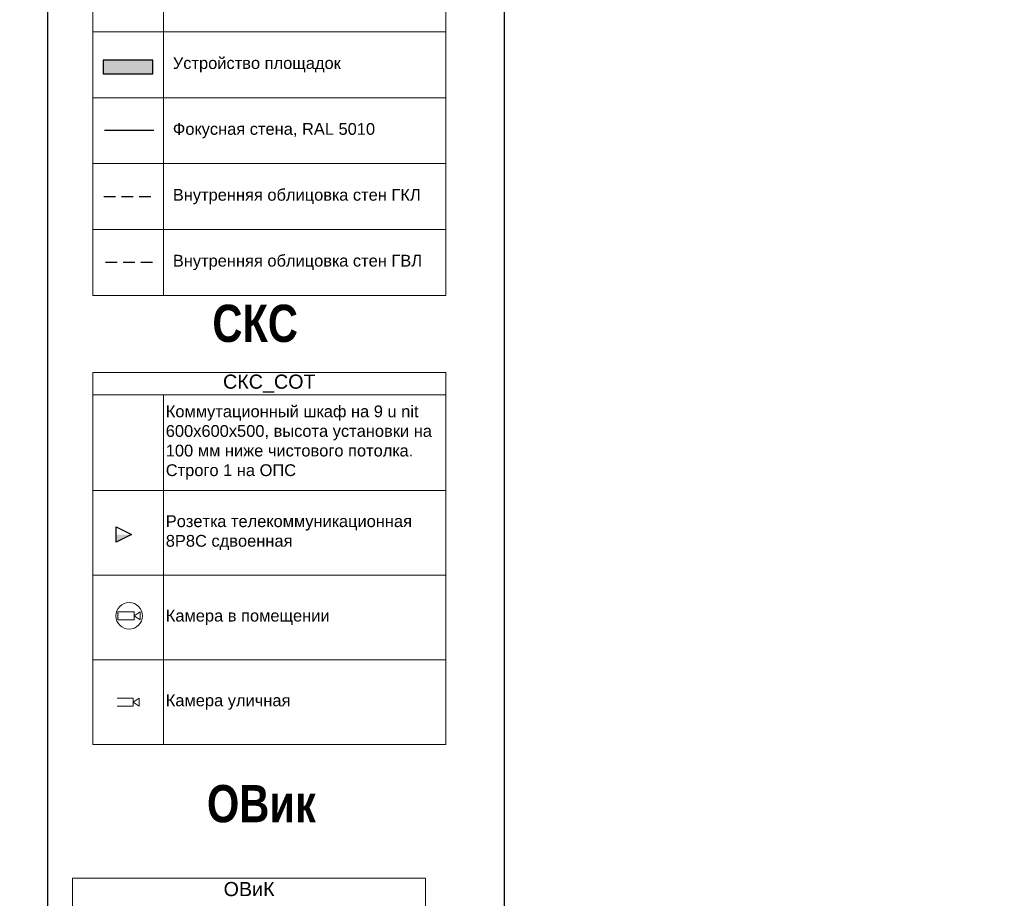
# Model space of a CAD drawing. Header units: millimetres. Extents: x -57449114 to 30620931, y -92609 to 84364.
# Tile 236 of 256: x -71055 to -50132, y 13403 to 32075. Entities that reach past the tile are written whole.
import ezdxf
from ezdxf import colors
from ezdxf.entities.mleader import LeaderData, LeaderLine
from ezdxf.enums import TextEntityAlignment as Align
from ezdxf.math import Vec2, Vec3

# ---------------------------------------------------------------- set-up
doc = ezdxf.new("R2010")
doc.units = ezdxf.units.MM
doc.set_wipeout_variables(frame=1)
doc.linetypes.add('( Hidden )', pattern=[0.375, 0.25, -0.125])
doc.linetypes.add('CACHE', pattern=[375, 250, -125])
doc.layers.get('0').update_dxf_attribs({"lineweight": 0})
doc.layers.get('Defpoints').update_dxf_attribs({"color": 30})
for name, color, linetype in [('-SBugo-ОС-Извещатели', 6, 'Continuous'), ('-АТ-Позиция', 30, 'Continuous'), ('-АТ-Примечания', 30, 'Continuous'), ('Wipeout', 7, 'Continuous'), ('СВЯЗЬ', 7, 'Continuous')]:
    doc.layers.add(name, color=color, linetype=linetype)
for name, color, linetype, lineweight in [('03_АР_Возводимые перегородки', 10, 'Continuous', 25), ('17_АР_Текст', 235, 'Continuous', 0), ('21_АР_Штриховка', 47, 'Continuous', 5), ('СОТ', 7, 'Continuous', 9)]:
    doc.layers.add(name, color=color, linetype=linetype, lineweight=lineweight)
doc.styles.add('_ТЕКСТОВЫЙ', font='arial.ttf', dxfattribs={"width": 0.8})
doc.styles.add('HVAC_AEP', font='arial.ttf')
doc.styles.add('SB', font='mipgost.shx')
doc.linetypes.add('зигзаг', pattern='A,0.00254,-5.08,[131,ltypeshp.shx,S=5.08,R=0,X=-5.08,Y=0],-10.16,[131,ltypeshp.shx,S=5.08,R=180,X=5.08,Y=0],-5.08', length=20.32254)

# ---------------------------------------------------------------- blocks, each defined once
blk = doc.blocks.new('_Dot')
at = {"color": 0, "linetype": 'ByBlock', "lineweight": -2}
blk.add_line((-0.5, 0), (-1, 0), dxfattribs=at)
at = {"color": 0, "linetype": 'ByBlock', "const_width": 0.5}
blk.add_lwpolyline([(-0.25, 0, 1), (0.25, 0, 1)], format="xyb", close=True, dxfattribs=at)
blk = doc.blocks.new('*U281')
at = {"layer": '-SBugo-ОС-Извещатели', "true_color": 0x2618e7}
h = blk.add_hatch(color=182, dxfattribs=at)
h.dxf.hatch_style = 1
h.paths.add_polyline_path([(-2, 0), (-2, -2), (2, 0)])
at = {"color": 182, "linetype": 'ByBlock', "lineweight": -2, "true_color": 0x2618e7}
blk.add_line((-2, 2), (-2, -2), dxfattribs=at)
at = {"layer": 'СВЯЗЬ', "color": 182, "lineweight": 25, "true_color": 0x2618e7}
for p, q in [((-2, -2), (-2, 2)), ((-2, 2), (2, 0)), ((2, 0), (-2, -2))]:
    blk.add_line(p, q, dxfattribs=at)
at = {"layer": '-АТ-Позиция', "ltscale": 100, "style": 'SB'}
for tag, p in [('ШЛЕЙФ', (2.5, 0.47)), ('ШЛЕЙФ_2', (2.5, -3.2))]:
    blk.add_attdef(tag, text='', height=2.2, dxfattribs=at).set_placement(p, align=Align.BOTTOM_LEFT)
at = {"layer": '-АТ-Примечания', "ltscale": 100, "style": 'SB'}
for tag, p in [('НАИМЕНОВАНИЕ', (-2, 1.5)), ('МАРКА', (-2, 1))]:
    blk.add_attdef(tag, p, '', height=0.25, dxfattribs=at)
at = {"layer": '-АТ-Примечания', "ltscale": 100, "style": 'SB', "flags": 1}
for tag, p in [('ПРИМ-1', (-2, 0.5)), ('ПРИМ-2', (-2, 0)), ('ПРИМ-3', (-2, -0.5)), ('ПРИМ-4', (-2, -1)), ('ПРИМ-5', (-2, -1.5))]:
    blk.add_attdef(tag, p, '', height=0.25, dxfattribs=at)
blk = doc.blocks.new('*E1470')
blk.add_wipeout([(0, -2), (0, 2), (8, 2), (8, -2)]).dxf.layer = 'Wipeout'
blk.add_wipeout([(8, 0), (11, 2), (11, -2)]).dxf.layer = 'Wipeout'
blk = doc.blocks.new('A$C055B66AC')
at = {"layer": 'СОТ', "color": 1, "ltscale": 20, "true_color": 0xfc0303, "xscale": 85.44921875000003, "yscale": 85.44921875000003, "zscale": 8.544921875}
blk.add_blockref('*E1470', (37, 239), dxfattribs=at)
at = {"color": 10, "lineweight": 15, "ltscale": 100}
blk.add_circle((516, 238), 564, dxfattribs=at)
at = {"layer": 'СОТ', "color": 10, "linetype": 'ByBlock', "lineweight": -2}
for p, q in [((37, 68), (37, 410)), ((37, 410), (721, 410)), ((721, 68), (37, 68)), ((721, 239), (977, 410)), ((721, 410), (721, 68)), ((977, 68), (721, 239)), ((977, 410), (977, 68))]:
    blk.add_line(p, q, dxfattribs=at)
at = {"layer": 'СОТ', "color": 1, "ltscale": 100, "true_color": 0xfc0303}
for p in [(37, 324), (37, 153)]:
    blk.add_point(p, dxfattribs=at)
at = {"layer": 'СОТ', "color": 10, "ltscale": 100}
blk.add_point((37, 239), dxfattribs=at)
blk = doc.blocks.new('*E143')
blk.add_wipeout([(0, -2), (0, 2), (8, 2), (8, -2)]).dxf.layer = 'Wipeout'
blk.add_wipeout([(8, 0), (11, 2), (11, -2)]).dxf.layer = 'Wipeout'
blk = doc.blocks.new('A$C29706B3A')
at = {"layer": 'СОТ', "color": 5, "ltscale": 20, "true_color": 0x111cee, "xscale": 85.44921875, "yscale": 85.44921875, "zscale": 8.544921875}
blk.add_blockref('*E143', (0, -171), dxfattribs=at)
at = {"layer": 'СОТ', "color": 5, "linetype": 'ByBlock', "lineweight": -2, "true_color": 0x111cee}
for p, q in [((0, 0), (684, 0)), ((684, -171), (940, 0)), ((684, 0), (684, -342)), ((940, 0), (940, -342)), ((684, -342), (0, -342)), ((940, -342), (684, -171))]:
    blk.add_line(p, q, dxfattribs=at)

msp = doc.modelspace()

# ---------------------------------------------------------------- hatches: boundary and pattern name
at = {"layer": '21_АР_Штриховка', "lineweight": 0, "true_color": 0xc7c8ca, "transparency": 33554483}
h = msp.add_hatch(color=9, dxfattribs=at)
h.dxf.hatch_style = 1
h.paths.add_polyline_path([(-68226.7, 31217.7), (-69278.1, 31217.7), (-69278.1, 30922.3), (-68226.7, 30922.3)])

# ---------------------------------------------------------------- linework, layer by layer
at = {"lineweight": 15}
for p, q in [((-69501, 53285.3), (-69501, 26215.7)), ((-62001, 53285.3), (-62001, 26215.7)), ((-68001, 52815.7), (-68001, 26215.7)), ((-69501, 31815.7), (-62001, 31815.7)), ((-69501, 30415.7), (-62001, 30415.7)), ((-69501, 29015.7), (-62001, 29015.7)), ((-69501, 27615.7), (-62001, 27615.7)), ((-69501, 26215.7), (-62001, 26215.7)), ((-69501, 24574.8), (-62001, 24574.8)), ((-69501, 24574.8), (-69501, 16672.5)), ((-62001, 24574.8), (-62001, 16672.5)), ((-69501, 24105.2), (-62001, 24105.2)), ((-68001, 24105.2), (-68001, 16672.5)), ((-69501, 22072.5), (-62001, 22072.5)), ((-69501, 20272.5), (-62001, 20272.5)), ((-69501, 18472.5), (-62001, 18472.5)), ((-69501, 16672.5), (-62001, 16672.5)), ((-69930.6, 13832.7), (-62430.6, 13832.7)), ((-69930.6, 13832.7), (-69930.6, 2563)), ((-62430.6, 13832.7), (-62430.6, 2563))]:
    msp.add_line(p, q, dxfattribs=at)
at = {"layer": '03_АР_Возводимые перегородки'}
msp.add_lwpolyline([(-68226.7, 31217.7), (-69278.1, 31217.7), (-69278.1, 30922.3), (-68226.7, 30922.3)], close=True, dxfattribs=at)
at = {"layer": '03_АР_Возводимые перегородки', "linetype": 'CACHE', "lineweight": 30}
msp.add_lwpolyline([(-69267.6, 28318.7), (-68216.3, 28318.7)], dxfattribs=at)
at = {"layer": '03_АР_Возводимые перегородки', "color": 217, "linetype": 'CACHE', "lineweight": 30, "true_color": 0x93278f}
msp.add_lwpolyline([(-69233.9, 26920.9), (-68182.5, 26920.9)], dxfattribs=at)
at = {"layer": '21_АР_Штриховка', "color": 146, "linetype": 'зигзаг', "lineweight": 30, "ltscale": 5, "true_color": 0x004f7c}
msp.add_lwpolyline([(-69256, 29728.4), (-68204.6, 29728.4)], dxfattribs=at)
at = {"layer": 'Defpoints'}
msp.add_lwpolyline([(-60753.8, 21211), (-60753.8, 54868.5), (-70463.8, 54868.5), (-70463.8, 21211)], dxfattribs=at)
msp.add_lwpolyline([(-60753.8, 54868.5), (-23314.2, 54868.5), (-23314.2, 1870.3), (-60753.8, 1870.3)], close=True, dxfattribs=at)

# ---------------------------------------------------------------- block references
at = {"lineweight": 15, "xscale": 82, "yscale": 82, "zscale": 82}
msp.add_blockref('*U281', (-68840.2, 21134.3), dxfattribs=at)

# ---------------------------------------------------------------- texts
at = {"lineweight": 15, "style": 'HVAC_AEP'}
for s, insert, char_height, width, attachment_point in [('Устройство площадок', (-67801, 31115.7), 250, 5600, 4), ('Фокусная стена, RAL 5010', (-67801, 29715.7), 250, 5600, 4), ('Внутренняя облицовка стен ГКЛ', (-67801, 28315.7), 250, 5600, 4), ('Внутренняя облицовка стен ГВЛ', (-67801, 26915.7), 250, 5600, 4), ('СКС_СОТ', (-65751, 24340), 300, 7497, 5), ('{\\C256;Коммутационный шкаф на 9 u nit\\P600х600х500, высота установки на 100 мм ниже чистового потолка. Строго 1 на ОПС}', (-67951, 23088.8), 250, 5900, 4), ('{\\C256;Розетка телекоммуникационная\\P8Р8С сдвоенная\\P}', (-67951, 21172.5), 250, 5900, 4), ('Камера в помещении', (-67951, 19372.5), 250, 5900, 4), ('Камера уличная', (-67951, 17572.5), 250, 5900, 4), ('ОВиК', (-66180.6, 13597.9), 300, 7497, 5)]:
    msp.add_mtext(s, dxfattribs=dict(at, insert=insert, char_height=char_height, width=width, attachment_point=attachment_point))
at = {"layer": 'Defpoints', "lineweight": 35, "char_height": 1000, "attachment_point": 1, "style": '_ТЕКСТОВЫЙ'}
for s, insert in [('{\\fArial|b1|i0|c204|p34;\\H0.79167x;\\C32;\\c2648525;СКС}', (-66960.4, 26017.6)), ('{\\fArial|b1|i0|c204|p34;\\H0.79167x;\\C32;\\c2648525;ОВик}', (-67076.2, 15810.5))]:
    msp.add_mtext_dynamic_manual_height_columns(s, width=7546.496, gutter_width=12.5, heights=[0], dxfattribs=dict(at, insert=insert))

# ---------------------------------------------------------------- leaders
at = {"layer": '17_АР_Текст', "color": 1, "lineweight": 18}
ml = msp.add_multileader_mtext('Standard', dxfattribs=at)
ml.set_content('{\\C1;Карманы для бланков только в СОПС}', color=1, style='_ТЕКСТОВЫЙ')
ml.set_leader_properties(lineweight=0)
ml.set_arrow_properties(name='DOT')
ml.build(insert=Vec2(0, 0))
ml.multileader.update_dxf_attribs({"text_left_attachment_type": 6, "text_right_attachment_type": 6, "dogleg_length": 0.36, "arrow_head_size": 50, "scale": 100})
ctx = ml.context
ctx.base_point, ctx.scale, ctx.char_height, ctx.arrow_head_size, ctx.landing_gap_size, ctx.plane_origin = Vec3(-29314.5, 48068.2), 100, 100, 50, 100, Vec3(-25566.9, 52909.1)
ctx.left_attachment, ctx.right_attachment, ctx.text_align_type, ctx.attachment_type = 6, 6, 1, 2
notes = []
notes.append((ctx, [(0, (0, 0, 0), (0, 0), (1, 0), 1, [])]))
ctx.mtext.insert, ctx.mtext.width, ctx.mtext.defined_height, ctx.mtext.alignment, ctx.mtext.flow_direction = Vec3(-27210.6, 48368.2), 4035.238, 815.5, 2, 5
ml = msp.add_multileader_mtext('Standard', dxfattribs=at)
ml.set_content('{\\fCalibri|b0|i0|c204|p34;\\H0.91667x;\\LКарманы для бланков\\l - СОПС, крепятся на стол МГН и стол для ЦСУ (1400 мм.);\\P\\LИнформ. Стенд А4 на 8 карманов\\l - ГОПС/СОПС, крепится по старым правилам, при отсутствии возможности крепления особенно в СОПСах (отсутствие свободного места на стене или нехватка стены по длине - размещается папка с информацией на столе МГН или столе для ЦСУ).\\P\\LРекламно_информационный стенд\\l - ГОПС/СОПС размещается в клиентском зале, также возможно размещение в тамбуре при условии хорошей освещенности и при условии открывания двери стенд будет виден более чем на 50%. Также стенд должен находиться в прямой видимости для клиентов и ничем не загораживаться.}', color=1, style='_ТЕКСТОВЫЙ')
ml.set_leader_properties(lineweight=0)
ml.set_arrow_properties(name='DOT')
ml.build(insert=Vec2(0, 0))
ml.multileader.update_dxf_attribs({"text_left_attachment_type": 6, "text_right_attachment_type": 6, "dogleg_length": 0.36, "arrow_head_size": 50, "scale": 100})
ctx = ml.context
ctx.base_point, ctx.scale, ctx.char_height, ctx.arrow_head_size, ctx.landing_gap_size, ctx.plane_origin = Vec3(-27020.9, 45459.4), 100, 100, 50, 100, Vec3(-22944.2, 54969.1)
ctx.left_attachment, ctx.right_attachment, ctx.text_align_type, ctx.attachment_type = 6, 6, 1, 2
notes.append((ctx, [(0, (0, 0, 0), (0, 0), (1, 0), 1, [])]))
ctx.mtext.insert, ctx.mtext.width, ctx.mtext.defined_height, ctx.mtext.alignment, ctx.mtext.flow_direction = Vec3(-24919.4, 45773.6), 2892.94, 2008.7, 2, 5
at = {"layer": 'Defpoints', "color": 10, "linetype": '( Hidden )', "ltscale": 500}
ml = msp.add_multileader_mtext('Standard', dxfattribs=at)
ml.set_content('\\pxi-3,l4,ql,t4;Закладные', color=10, style='_ТЕКСТОВЫЙ')
ml.set_leader_properties(lineweight=0)
ml.set_arrow_properties(name='DOT')
ml.build(insert=Vec2(0, 0))
ml.multileader.update_dxf_attribs({"text_left_attachment_type": 6, "text_right_attachment_type": 6, "dogleg_length": 0.36, "arrow_head_size": 50, "scale": 100})
ctx = ml.context
ctx.base_point, ctx.scale, ctx.char_height, ctx.arrow_head_size, ctx.landing_gap_size, ctx.plane_origin = Vec3(83421.8, 14406.3), 100, 500, 50, 100, Vec3(59274, 20201.7)
ctx.left_attachment, ctx.right_attachment, ctx.text_align_type, ctx.attachment_type = 6, 6, 1, 2
notes.append((ctx, [(0, (0, 0, 0), (0, 0), (1, 0), 1, [])]))
ctx.mtext.insert, ctx.mtext.width, ctx.mtext.defined_height, ctx.mtext.alignment, ctx.mtext.flow_direction = Vec3(84937.9, 15009), 6846.369, 600.4, 2, 5
for ctx, leaders in notes:
    for number, flags, end, landing, length, lines in leaders:
        leader = LeaderData()
        leader.index, (leader.has_last_leader_line, leader.has_dogleg_vector, leader.attachment_direction) = number, flags
        leader.last_leader_point, leader.dogleg_vector, leader.dogleg_length = Vec3(end), Vec3(landing), length
        for number, points, colour, breaks in lines:
            line = LeaderLine()
            line.index, line.vertices, line.color, line.breaks = number, Vec3.list(points), colors.encode_raw_color(colour), breaks
            leader.lines.append(line)
        ctx.leaders.append(leader)

# ---------------------------------------------------------------- next in the draw order: block references
at = {"lineweight": 15, "xscale": 0.5, "yscale": 0.5, "zscale": 0.5}
for name, p in [('A$C055B66AC', (-68986, 19287)), ('A$C29706B3A', (-68986, 17657.9))]:
    msp.add_blockref(name, p, dxfattribs=at)

# ---------------------------------------------------------------- next in the draw order: linework, layer by layer
at = {"layer": 'Defpoints'}
msp.add_lwpolyline([(-70463.8, 21211), (-70463.8, 1870.3), (-60753.8, 1870.3), (-60753.8, 21211)], dxfattribs=at)

doc.saveas('drawing.dxf')
